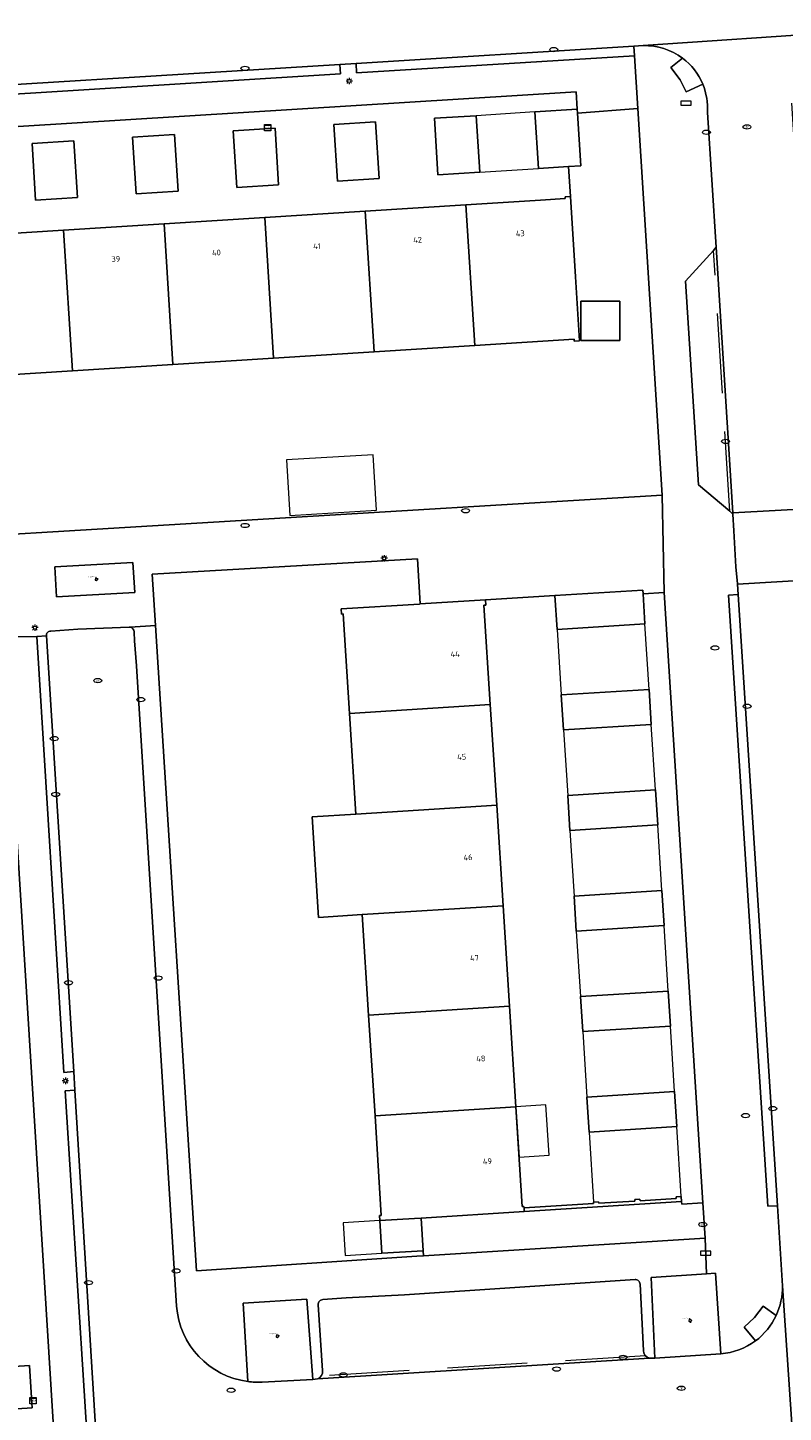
# Model space of a CAD drawing. Header units: metres. Extents: x 162098 to 162858, y 502351 to 503184.
# Tile 74 of 94: x 162274 to 162321, y 502969 to 503056. Entities that reach past the tile are written whole.
import ezdxf
from ezdxf.enums import TextEntityAlignment as Align

# ---------------------------------------------------------------- set-up
doc = ezdxf.new("R2010")
doc.units = ezdxf.units.M
doc.linetypes.add('RI-HWA-SO', pattern=[7.4, 5, -2.4])
for name, color, linetype, lineweight, true_color in [('B-PV-GR-BEPLANTING_CULTUUR_HEESTERS-GV', 7, 'Continuous', 13, 0x99cc00), ('B-PV-GR-BOOM-S', 7, 'Continuous', 13, 0x4c9900), ('B-PV-RI-HWA_GOOT_MOLGOOT-G', 150, 'RI-HWA-SO', 18, 0x007fff)]:
    doc.layers.add(name, color=color, linetype=linetype, lineweight=lineweight, true_color=true_color)
for name, color, linetype, lineweight in [('B-PV-IE-MEUBILAIR-S', 252, 'Continuous', 13), ('B-PV-IE-TERREINAFSCHEIDING_KUNSTMATIG_MUUR-GV', 252, 'Continuous', 13), ('B-PV-OG-BEBOUWING-GV', 7, 'Continuous', 18), ('B-PV-OG-BEBOUWING-T18', 7, 'Continuous', 18), ('B-PV-OG-BEBOUWING_LUIFEL-GV', 7, 'Continuous', 18), ('B-PV-OG-BEBOUWING_OVERBOUWING-GV', 7, 'Continuous', 18), ('B-PV-OG-TERREIN_ERF-GV', 252, 'Continuous', 13), ('B-PV-VH-OPENVERHARDING_BETONELEMENT-GV', 252, 'Continuous', 13), ('B-PV-VH-OPENVERHARDING_BETONSTRAATSTEEN-GV', 252, 'Continuous', 13), ('B-PV-VH-OPENVERHARDING_TEGEL-GV', 252, 'Continuous', 13)]:
    doc.layers.add(name, color=color, linetype=linetype, lineweight=lineweight)
doc.styles.add('NLCS-ISO', font='NLCS-ISO.ttf')
doc.styles.add('NLCS-ISO-M200-T18', font='NLCS-ISO.ttf', dxfattribs={"height": 1.8})

# ---------------------------------------------------------------- blocks, each defined once
blk = doc.blocks.new('SIE-MEUBILAIR_BORD_STRAATNAAM-SO')
blk.add_lwpolyline([(-1.625, -0.625), (1.625, -0.625), (1.625, 0.625), (-1.625, 0.625)], close=True)
blk = doc.blocks.new('SIE-MEUBILAIR_KAST_TELECOM-SO')
for points in [[(-1, 1), (1, 1), (1, 0.84), (-1, 0.84)], [(-1, 0.76), (1, 0.76), (1, -1), (-1, -1)]]:
    blk.add_lwpolyline(points, close=True)
at = {"style": 'NLCS-ISO'}
blk.add_text('tele', height=0.75, dxfattribs=at).set_placement((0, 0), align=Align.MIDDLE_CENTER)
blk = doc.blocks.new('SIE-MEUBILAIR_PAAL_LICHTMAST-SO')
for points in [[(-0.62, 0), (-1, 0)], [(-0.71, 0.71), (-0.44, 0.44)], [(0, 1), (0, 0.62)], [(0.44, 0.44), (0.71, 0.71)], [(1, 0), (0.62, 0)], [(-0.71, -0.71), (-0.44, -0.44)], [(0, -0.62), (0, -1)], [(0.44, -0.44), (0.71, -0.71)]]:
    blk.add_lwpolyline(points)
blk.add_circle((0, 0), 0.5)
blk = doc.blocks.new('SIE-MEUBILAIR_PUT_RIOOLPUT-SO')
blk.add_ellipse((0, 0), major_axis=(1.25, 0), ratio=0.54)
blk = doc.blocks.new('SIE-MEUBILAIR_PUT_DRAINAGEPUT-SO')
blk.add_ellipse((0, 0), major_axis=(1.25, 0), ratio=0.54)
at = {"style": 'NLCS-ISO'}
blk.add_text('dr', height=0.75, dxfattribs=at).set_placement((0.03, 0), align=Align.MIDDLE_CENTER)
blk = doc.blocks.new('SIE-MEUBILAIR_PUT_KOLK-SO')
blk.add_ellipse((0, 0), major_axis=(1.25, 0), ratio=0.54)
blk = doc.blocks.new('SIE-MEUBILAIR_PUT_BRANDKRAAN-SO')
blk.add_ellipse((0, 0), major_axis=(1.25, 0), ratio=0.54)
blk = doc.blocks.new('SIE-MEUBILAIR_PUT_WATERLEIDINGPUT-SO')
blk.add_ellipse((0, 0), major_axis=(1.25, 0), ratio=0.54)
at = {"style": 'NLCS-ISO'}
blk.add_text('wl', height=0.75, dxfattribs=at).set_placement((-0.14, 0), align=Align.MIDDLE_CENTER)
blk = doc.blocks.new('SGR-BOOM_GBKN-SO')
for centre, start, end in [((-0.25, -0.1), 67.1244, 157.1244), ((-0.1, 0.25), 157.1244, 247.1244), ((-0.1, 0.25), 337.1244, 157.1244), ((0.25, 0.1), 247.1244, 337.1244), ((-0.25, -0.1), 157.1244, 337.1244), ((0.1, -0.25), 157.1244, 337.1244), ((0.1, -0.25), 337.1244, 67.1244)]:
    blk.add_arc(centre, 0.188, start, end)
at = {"extrusion": (0, 0, -1)}
blk.add_arc((-0.25, 0.1), 0.188, 22.8756, 202.8756, dxfattribs=at)
at = {"style": 'NLCS-ISO'}
blk.add_attdef('SOORT', text='', height=0.35, dxfattribs=at).set_placement((0, 0.75), align=Align.MIDDLE_RIGHT)

msp = doc.modelspace()

# ---------------------------------------------------------------- linework, layer by layer
at = {"layer": 'B-PV-GR-BEPLANTING_CULTUUR_HEESTERS-GV'}
for points in [[(162275.632, 503021.92), (162275.735, 503020.054), (162280.634, 503020.324), (162280.517, 503022.187)], [(162314.822, 502982.236), (162304.987, 502981.618), (162298.534, 502981.212), (162298.663, 502979.167), (162298.683, 502978.847), (162316.297, 502979.95), (162316.139, 502982.16), (162314.832, 502982.077)], [(162316.948, 502977.762), (162316.385, 502977.723), (162312.909, 502977.486), (162313.158, 502972.451), (162317.268, 502972.722)]]:
    msp.add_lwpolyline(points, close=True, dxfattribs=at)
msp.add_lwpolyline([(162288.589, 502970.95), (162291.761, 502971.123), (162291.383, 502976.141), (162287.417, 502975.878), (162287.702, 502970.988)], dxfattribs=at)
msp.add_lwpolyline([(162287.702, 502970.988, 0.042811), (162288.589, 502970.95)], format="xyb", dxfattribs=at)
at = {"layer": 'B-PV-IE-TERREINAFSCHEIDING_KUNSTMATIG_MUUR-GV'}
msp.add_lwpolyline([(162304.974, 502981.838), (162304.987, 502981.618), (162314.822, 502982.236), (162314.802, 502982.555), (162314.483, 502982.535), (162314.489, 502982.436), (162312.223, 502982.293), (162312.217, 502982.393), (162311.898, 502982.373), (162311.904, 502982.273), (162309.638, 502982.131), (162309.632, 502982.229), (162309.313, 502982.209), (162309.319, 502982.111)], close=True, dxfattribs=at)
at = {"layer": 'B-PV-OG-BEBOUWING-GV'}
for points in [[(162305.653, 503050.358), (162305.876, 503046.825), (162307.754, 503046.943), (162308.521, 503046.991), (162308.313, 503050.287), (162308.298, 503050.524)], [(162295.694, 503049.733), (162293.078, 503049.569), (162293.301, 503046.037), (162295.917, 503046.201)], [(162301.981, 503050.127), (162299.366, 503049.963), (162299.589, 503046.431), (162302.204, 503046.595)], [(162283.119, 503048.945), (162280.502, 503048.781), (162280.725, 503045.249), (162283.341, 503045.413)], [(162289.106, 503049.323), (162286.79, 503049.175), (162287.013, 503045.643), (162289.629, 503045.807), (162289.406, 503049.339)], [(162276.83, 503048.55), (162274.215, 503048.386), (162274.438, 503044.854), (162277.053, 503045.018)], [(162301.331, 503044.555), (162295.043, 503044.158), (162295.597, 503035.359), (162301.885, 503035.755)], [(162301.331, 503044.555), (162301.885, 503035.755), (162308.103, 503036.147), (162308.11, 503036.037), (162308.439, 503036.058), (162308.187, 503040.05), (162307.871, 503045.079), (162307.541, 503045.058), (162307.548, 503044.948), (162306.001, 503044.85)], [(162288.756, 503043.761), (162282.468, 503043.364), (162283.022, 503034.566), (162289.31, 503034.963)], [(162295.043, 503044.158), (162288.756, 503043.761), (162289.31, 503034.963), (162295.597, 503035.359)], [(162276.18, 503042.967), (162269.893, 503042.57), (162270.447, 503033.773), (162276.735, 503034.17)], [(162282.468, 503043.364), (162276.18, 503042.967), (162276.735, 503034.17), (162283.022, 503034.566)], [(162308.528, 503036.073), (162310.969, 503036.081), (162310.962, 503038.537), (162308.52, 503038.53)], [(162312.395, 503020.467), (162306.906, 503020.124), (162307.04, 503018.014), (162312.529, 503018.363), (162312.41, 503020.233)], [(162298.482, 503019.599), (162298.433, 503019.596), (162293.532, 503019.291), (162293.552, 503018.972), (162293.662, 503018.979), (162294.057, 503012.752), (162302.862, 503013.311), (162302.466, 503019.527), (162302.576, 503019.534), (162302.556, 503019.853)], [(162307.3, 503013.913), (162307.438, 503011.726), (162312.928, 503012.075), (162312.789, 503014.262)], [(162303.262, 503007.023), (162302.862, 503013.311), (162294.057, 503012.752), (162294.456, 503006.464)], [(162307.699, 503007.625), (162307.838, 503005.439), (162313.327, 503005.788), (162313.188, 503007.974)], [(162303.662, 503000.736), (162303.262, 503007.023), (162294.456, 503006.464), (162291.716, 503006.29), (162292.116, 503000.003), (162294.856, 503000.177)], [(162313.587, 503001.687), (162308.098, 503001.338), (162308.237, 502999.152), (162313.726, 502999.501)], [(162304.062, 502994.449), (162303.662, 503000.736), (162294.856, 503000.177), (162295.255, 502993.89)], [(162308.498, 502995.051), (162308.637, 502992.864), (162314.125, 502993.213), (162313.986, 502995.4)], [(162304.462, 502988.161), (162304.062, 502994.449), (162295.255, 502993.89), (162295.654, 502987.602)], [(162308.896, 502988.763), (162309.035, 502986.577), (162314.524, 502986.926), (162314.385, 502989.112)], [(162304.974, 502981.838), (162304.968, 502981.937), (162304.858, 502981.93), (162304.462, 502988.161), (162295.654, 502987.602), (162296.049, 502981.376), (162295.939, 502981.369), (162295.959, 502981.05), (162298.123, 502981.186), (162298.534, 502981.212), (162304.987, 502981.618)], [(162298.534, 502981.212), (162298.123, 502981.186), (162295.959, 502981.05), (162296.088, 502979.005), (162298.663, 502979.167)], [(162274.054, 502971.987), (162270.521, 502971.762), (162270.69, 502969.117), (162274.223, 502969.342), (162274.204, 502969.638)]]:
    msp.add_lwpolyline(points, close=True, dxfattribs=at)
at = {"layer": 'B-PV-OG-BEBOUWING_LUIFEL-GV'}
for points in [[(162301.981, 503050.127), (162302.204, 503046.595), (162305.876, 503046.825), (162305.653, 503050.358)], [(162312.529, 503018.363), (162307.04, 503018.014), (162307.3, 503013.913), (162312.789, 503014.262)], [(162307.699, 503007.625), (162313.188, 503007.974), (162312.928, 503012.075), (162307.438, 503011.726)], [(162308.098, 503001.338), (162313.587, 503001.687), (162313.327, 503005.788), (162307.838, 503005.439)], [(162308.498, 502995.051), (162313.986, 502995.4), (162313.726, 502999.501), (162308.237, 502999.152)], [(162308.896, 502988.763), (162314.385, 502989.112), (162314.125, 502993.213), (162308.637, 502992.864)], [(162304.462, 502988.161), (162304.661, 502985.023), (162306.54, 502985.142), (162306.34, 502988.28)], [(162309.313, 502982.209), (162309.632, 502982.229), (162309.638, 502982.131), (162311.904, 502982.273), (162311.898, 502982.373), (162312.217, 502982.393), (162312.223, 502982.293), (162314.489, 502982.436), (162314.483, 502982.535), (162314.802, 502982.555), (162314.524, 502986.926), (162309.035, 502986.577)], [(162296.088, 502979.005), (162295.959, 502981.05), (162293.654, 502980.905), (162293.782, 502978.86)]]:
    msp.add_lwpolyline(points, close=True, dxfattribs=at)
at = {"layer": 'B-PV-OG-BEBOUWING_OVERBOUWING-GV'}
msp.add_lwpolyline([(162290.332, 503025.135), (162295.741, 503025.454), (162295.537, 503028.921), (162290.127, 503028.602)], close=True, dxfattribs=at)
at = {"layer": 'B-PV-OG-TERREIN_ERF-GV'}
for points in [[(162269.893, 503042.57), (162276.18, 503042.967), (162282.468, 503043.364), (162288.756, 503043.761), (162295.043, 503044.158), (162301.331, 503044.555), (162306.001, 503044.85), (162307.548, 503044.948), (162307.541, 503045.058), (162307.871, 503045.079), (162307.754, 503046.943), (162305.876, 503046.825), (162305.653, 503050.358), (162308.298, 503050.524), (162308.231, 503051.609), (162266.285, 503049.021)], [(162270.927, 502965.422), (162274.46, 502965.647), (162274.629, 502963.002), (162275.873, 502963.081), (162272.48, 503017.547)]]:
    msp.add_lwpolyline(points, dxfattribs=at)
for points in [[(162312.079, 503050.566), (162308.313, 503050.287), (162308.521, 503046.991), (162307.754, 503046.943), (162307.871, 503045.079), (162308.187, 503040.05), (162308.439, 503036.058), (162308.11, 503036.037), (162308.103, 503036.147), (162301.885, 503035.755), (162295.597, 503035.359), (162289.31, 503034.963), (162283.022, 503034.566), (162276.735, 503034.17), (162270.447, 503033.773), (162264.209, 503033.38), (162264.216, 503033.271), (162263.887, 503033.25), (162260.317, 503033.023), (162260.945, 503023.237), (162313.612, 503026.406)], [(162293.301, 503046.037), (162293.078, 503049.569), (162295.694, 503049.733), (162295.917, 503046.201)], [(162299.589, 503046.431), (162299.366, 503049.963), (162301.981, 503050.127), (162302.204, 503046.595)], [(162280.725, 503045.249), (162280.502, 503048.781), (162283.119, 503048.945), (162283.341, 503045.413)], [(162287.013, 503045.643), (162286.79, 503049.175), (162289.106, 503049.323), (162289.406, 503049.339), (162289.629, 503045.807)], [(162274.438, 503044.854), (162274.215, 503048.386), (162276.83, 503048.55), (162277.053, 503045.018)], [(162308.528, 503036.073), (162308.52, 503038.53), (162310.962, 503038.537), (162310.969, 503036.081)], [(162294.057, 503012.752), (162293.662, 503018.979), (162293.552, 503018.972), (162293.532, 503019.291), (162298.433, 503019.596), (162298.482, 503019.599), (162298.305, 503022.427), (162281.719, 503021.461), (162281.924, 503018.259), (162284.504, 502977.905), (162298.272, 502978.821), (162298.683, 502978.847), (162298.663, 502979.167), (162296.088, 502979.005), (162295.959, 502981.05), (162295.939, 502981.369), (162296.049, 502981.376), (162295.654, 502987.602), (162295.255, 502993.89), (162294.856, 503000.177), (162292.116, 503000.003), (162291.716, 503006.29), (162294.456, 503006.464)], [(162312.529, 503018.363), (162307.04, 503018.014), (162306.906, 503020.124), (162302.556, 503019.853), (162302.576, 503019.534), (162302.466, 503019.527), (162302.862, 503013.311), (162303.262, 503007.023), (162303.662, 503000.736), (162304.062, 502994.449), (162304.462, 502988.161), (162304.858, 502981.93), (162304.968, 502981.937), (162304.974, 502981.838), (162309.319, 502982.111), (162309.313, 502982.209), (162309.632, 502982.229), (162309.638, 502982.131), (162311.904, 502982.273), (162311.898, 502982.373), (162312.217, 502982.393), (162312.223, 502982.293), (162314.489, 502982.436), (162314.483, 502982.535), (162314.802, 502982.555), (162314.822, 502982.236), (162314.832, 502982.077), (162316.139, 502982.16), (162313.732, 503020.316), (162312.41, 503020.233)], [(162312.789, 503014.262), (162312.928, 503012.075), (162307.438, 503011.726), (162307.3, 503013.913)], [(162313.188, 503007.974), (162313.327, 503005.788), (162307.838, 503005.439), (162307.699, 503007.625)], [(162308.098, 503001.338), (162313.587, 503001.687), (162313.726, 502999.501), (162308.237, 502999.152)], [(162313.986, 502995.4), (162314.125, 502993.213), (162308.637, 502992.864), (162308.498, 502995.051)], [(162314.385, 502989.112), (162314.524, 502986.926), (162309.035, 502986.577), (162308.896, 502988.763)], [(162274.054, 502971.987), (162274.204, 502969.638), (162274.223, 502969.342), (162270.69, 502969.117), (162270.521, 502971.762)]]:
    msp.add_lwpolyline(points, close=True, dxfattribs=at)
at = {"layer": 'B-PV-RI-HWA_GOOT_MOLGOOT-G'}
for points in [[(162317.828, 503025.393), (162316.819, 503041.698)], [(162312.56, 502972.601), (162292.289, 502971.332)]]:
    msp.add_lwpolyline(points, dxfattribs=at)
at = {"layer": 'B-PV-VH-OPENVERHARDING_BETONELEMENT-GV'}
for points in [[(162294.479, 503053.398), (162294.501, 503052.807), (162311.874, 503053.859), (162311.836, 503054.466)], [(162262.352, 503051.402), (162262.386, 503050.804), (162293.5, 503052.735), (162293.463, 503053.33)], [(162320.808, 502981.971), (162318.357, 503020.183), (162317.754, 503020.143), (162320.211, 502981.948)], [(162275.107, 503017.602), (162274.513, 503017.572), (162276.205, 502990.315), (162276.821, 502990.363)], [(162276.292, 502989.154), (162277.857, 502964.148), (162281.857, 502964.387), (162281.83, 502964.986), (162278.394, 502964.753), (162276.877, 502989.207)]]:
    msp.add_lwpolyline(points, close=True, dxfattribs=at)
for points in [[(162314.874, 503053.724), (162314.15, 503053.134), (162314.732, 503052.364), (162315.117, 503051.627), (162316.143, 503052.089)], [(162320.73, 502975.11), (162319.921, 502975.71), (162319.378, 502974.988), (162318.727, 502974.386), (162319.436, 502973.529)]]:
    msp.add_lwpolyline(points, dxfattribs=at)
for points in [[(162316.143, 503052.089, 0.134248), (162314.874, 503053.724)], [(162319.436, 502973.529, 0.12553), (162320.73, 502975.11)]]:
    msp.add_lwpolyline(points, format="xyb", dxfattribs=at)
at = {"layer": 'B-PV-VH-OPENVERHARDING_BETONSTRAATSTEEN-GV'}
for points in [[(162259.338, 503051.214), (162262.352, 503051.402), (162293.463, 503053.33), (162294.479, 503053.398), (162311.836, 503054.466), (162312.419, 503054.507), (162324.742, 503055.356), (162325.496, 503055.362), (162326.451, 503055.439), (162341.975, 503056.372), (162342.69, 503056.409), (162373.411, 503058.324)], [(162325.496, 503055.362), (162324.742, 503055.356), (162312.419, 503054.507)], [(162316.433, 503050.334), (162316.972, 503041.9), (162318.028, 503025.293), (162323.313, 503025.599), (162321.722, 503050.904)], [(162326.456, 502976.934), (162326.002, 502983.923), (162324.82, 503002.566), (162324.792, 503003.087), (162323.619, 503021.054), (162323.598, 503021.146), (162318.314, 503020.84), (162318.357, 503020.183), (162320.808, 502981.971), (162321.125, 502976.971), (162321.997, 502964.003), (162322.001, 502963.812), (162322.3, 502959.249), (162323.534, 502940.983), (162323.66, 502939.185), (162323.902, 502935.786)], [(162275.107, 503017.602), (162276.821, 502990.363), (162276.877, 502989.207), (162278.394, 502964.753), (162281.83, 502964.986), (162283.816, 502965.117), (162307.181, 502966.583), (162309.155, 502966.693), (162313.831, 502967.004), (162316.8, 502967.181), (162317.817, 502967.254)], [(162280.277, 503018.148), (162277.077, 503018.029), (162275.381, 503017.905)], [(162283.245, 502975.709), (162280.738, 503015.728), (162280.619, 503017.3), (162280.592, 503017.834), (162280.59, 503017.861)], [(162311.911, 502977.361), (162297.504, 502976.418), (162293.85, 502976.227), (162292.388, 502976.108)], [(162312.444, 502972.934), (162312.226, 502977.081)], [(162322.001, 502963.812), (162321.997, 502964.003), (162321.125, 502976.971)], [(162292.096, 502975.791), (162292.366, 502971.679)], [(162317.268, 502972.722), (162313.158, 502972.451), (162312.814, 502972.444), (162292.057, 502971.149), (162291.761, 502971.123), (162288.589, 502970.95)], [(162292.057, 502971.149), (162312.814, 502972.444)]]:
    msp.add_lwpolyline(points, dxfattribs=at)
for points in [[(162312.419, 503054.507, -0.169118), (162314.874, 503053.724)], [(162314.874, 503053.724, -0.134248), (162316.143, 503052.089)], [(162316.143, 503052.089, -0.115065), (162316.433, 503050.334)], [(162275.381, 503017.905, 0.435042), (162275.107, 503017.602)], [(162280.348, 503018.142, 0.057125), (162280.277, 503018.148)], [(162280.59, 503017.861, 0.342207), (162280.348, 503018.142)], [(162312.226, 502977.081, 0.414978), (162311.911, 502977.361)], [(162321.125, 502976.971, -0.11546), (162320.73, 502975.11)], [(162292.388, 502976.108, 0.415477), (162292.096, 502975.791)], [(162287.702, 502970.988, -0.356069), (162283.245, 502975.709)], [(162320.73, 502975.11, -0.12553), (162319.436, 502973.529)], [(162319.436, 502973.529, -0.141564), (162317.268, 502972.722)], [(162312.814, 502972.444, -0.353741), (162312.444, 502972.934)], [(162288.589, 502970.95, -0.042811), (162287.702, 502970.988)], [(162292.366, 502971.679, -0.356447), (162292.057, 502971.149)]]:
    msp.add_lwpolyline(points, format="xyb", dxfattribs=at)
for points in [[(162315.069, 503039.789), (162315.888, 503027.057), (162317.828, 503025.393), (162318.032, 503025.224), (162318.028, 503025.293), (162316.972, 503041.9), (162316.819, 503041.698)], [(162323.598, 503021.146), (162323.313, 503025.599), (162318.028, 503025.293), (162318.032, 503025.224), (162318.097, 503024.165), (162318.222, 503021.914), (162318.313, 503020.858), (162318.314, 503020.84)]]:
    msp.add_lwpolyline(points, close=True, dxfattribs=at)
at = {"layer": 'B-PV-VH-OPENVERHARDING_TEGEL-GV'}
for points in [[(162255.39, 503073.244), (162256.755, 503050.653), (162247.437, 503050.082), (162247.947, 503047.904), (162256.864, 503048.438), (162260.443, 503048.664), (162266.285, 503049.021), (162308.231, 503051.609), (162308.298, 503050.524), (162308.313, 503050.287), (162312.079, 503050.566), (162311.874, 503053.859), (162294.501, 503052.807), (162294.479, 503053.398), (162293.463, 503053.33), (162293.5, 503052.735), (162262.386, 503050.804), (162262.352, 503051.402), (162259.338, 503051.214)], [(162312.419, 503054.507), (162311.836, 503054.466), (162311.874, 503053.859), (162312.079, 503050.566), (162313.612, 503026.406), (162313.732, 503020.316), (162316.139, 502982.16), (162316.297, 502979.95), (162316.385, 502977.723), (162316.948, 502977.762), (162317.268, 502972.722)], [(162316.143, 503052.089), (162315.117, 503051.627), (162314.732, 503052.364), (162314.15, 503053.134), (162314.874, 503053.724)], [(162317.754, 503020.143), (162318.357, 503020.183), (162318.314, 503020.84), (162318.313, 503020.858), (162318.222, 503021.914), (162318.097, 503024.165), (162318.032, 503025.224), (162317.828, 503025.393), (162315.888, 503027.057), (162315.069, 503039.789), (162316.819, 503041.698), (162316.972, 503041.9), (162316.433, 503050.334)], [(162313.612, 503026.406), (162260.945, 503023.237), (162260.317, 503033.023), (162259.623, 503043.844), (162259.618, 503043.921), (162260.736, 503043.991), (162260.511, 503047.584), (162260.443, 503048.664), (162256.864, 503048.438), (162258.608, 503018.743), (162245.784, 503017.994), (162245.842, 503015.843), (162257.129, 503016.565), (162257.121, 503016.714), (162265.774, 503017.196), (162265.779, 503017.118), (162272.48, 503017.547), (162274.513, 503017.572), (162275.107, 503017.602)], [(162280.348, 503018.142), (162281.924, 503018.259), (162281.719, 503021.461), (162298.305, 503022.427), (162298.482, 503019.599), (162302.556, 503019.853), (162306.906, 503020.124), (162312.395, 503020.467), (162312.41, 503020.233), (162313.732, 503020.316), (162313.612, 503026.406)], [(162321.125, 502976.971), (162320.808, 502981.971), (162320.211, 502981.948), (162317.754, 503020.143)], [(162275.381, 503017.905), (162277.077, 503018.029), (162280.277, 503018.148)], [(162281.924, 503018.259), (162280.348, 503018.142)], [(162280.59, 503017.861), (162280.592, 503017.834), (162280.619, 503017.3), (162280.738, 503015.728), (162283.245, 502975.709)], [(162312.814, 502972.444), (162313.158, 502972.451), (162312.909, 502977.486), (162316.385, 502977.723), (162316.297, 502979.95), (162298.683, 502978.847), (162298.272, 502978.821), (162284.504, 502977.905), (162281.924, 503018.259)], [(162274.513, 503017.572), (162272.48, 503017.547), (162275.873, 502963.081), (162276.753, 502962.065), (162315.697, 502964.484), (162315.74, 502963.356), (162318.155, 502963.511), (162318.235, 502962.265), (162318.249, 502962.266), (162319.256, 502962.329), (162319.031, 502967.213)], [(162317.817, 502967.254), (162316.8, 502967.181), (162313.831, 502967.004), (162313.85, 502966.404), (162309.217, 502966.109), (162309.155, 502966.693), (162307.181, 502966.583), (162307.209, 502965.987), (162283.884, 502964.525), (162283.816, 502965.117), (162281.83, 502964.986), (162281.857, 502964.387), (162277.857, 502964.148), (162276.292, 502989.154), (162276.877, 502989.207), (162276.821, 502990.363), (162276.205, 502990.315), (162274.513, 503017.572)], [(162292.388, 502976.108), (162293.85, 502976.227), (162297.504, 502976.418), (162311.911, 502977.361)], [(162312.226, 502977.081), (162312.444, 502972.934)], [(162287.702, 502970.988), (162287.417, 502975.878), (162291.383, 502976.141), (162291.761, 502971.123), (162292.057, 502971.149)], [(162292.366, 502971.679), (162292.096, 502975.791)], [(162319.436, 502973.529), (162318.727, 502974.386), (162319.378, 502974.988), (162319.921, 502975.71), (162320.73, 502975.11)]]:
    msp.add_lwpolyline(points, dxfattribs=at)
for points in [[(162314.874, 503053.724, 0.169118), (162312.419, 503054.507)], [(162316.433, 503050.334, 0.115065), (162316.143, 503052.089)], [(162275.107, 503017.602, -0.435042), (162275.381, 503017.905)], [(162280.277, 503018.148, -0.057125), (162280.348, 503018.142)], [(162280.348, 503018.142, -0.342207), (162280.59, 503017.861)], [(162311.911, 502977.361, -0.414978), (162312.226, 502977.081)], [(162320.73, 502975.11, 0.11546), (162321.125, 502976.971)], [(162292.096, 502975.791, -0.415477), (162292.388, 502976.108)], [(162283.245, 502975.709, 0.356069), (162287.702, 502970.988)], [(162317.268, 502972.722, 0.141564), (162319.436, 502973.529)], [(162312.444, 502972.934, 0.353741), (162312.814, 502972.444)], [(162292.057, 502971.149, 0.356447), (162292.366, 502971.679)]]:
    msp.add_lwpolyline(points, format="xyb", dxfattribs=at)
msp.add_lwpolyline([(162280.634, 503020.324), (162275.735, 503020.054), (162275.632, 503021.92), (162280.517, 503022.187)], close=True, dxfattribs=at)

# ---------------------------------------------------------------- block references
at = {"layer": 'B-PV-GR-BOOM-S', "xscale": 0.2, "yscale": 0.2, "zscale": 0.2}
for p in [(162278.233, 503021.145), (162315.356, 502974.794), (162289.55, 502973.827)]:
    msp.add_blockref('SGR-BOOM_GBKN-SO', p, dxfattribs=at).add_auto_attribs({'SOORT': '****%%c***m'})
at = {"layer": 'B-PV-IE-MEUBILAIR-S', "xscale": 0.2, "yscale": 0.2, "zscale": 0.2}
for name, p in [('SIE-MEUBILAIR_PUT_KOLK-SO', (162306.827, 503054.259)), ('SIE-MEUBILAIR_PUT_KOLK-SO', (162287.525, 503053.079)), ('SIE-MEUBILAIR_PAAL_LICHTMAST-SO', (162294.044, 503052.293)), ('SIE-MEUBILAIR_BORD_STRAATNAAM-SO', (162315.091, 503050.918)), ('SIE-MEUBILAIR_KAST_TELECOM-SO', (162288.943, 503049.375)), ('SIE-MEUBILAIR_PUT_KOLK-SO', (162316.374, 503049.087)), ('SIE-MEUBILAIR_PUT_DRAINAGEPUT-SO', (162318.906, 503049.421)), ('SIE-MEUBILAIR_PUT_KOLK-SO', (162317.57, 503029.759)), ('SIE-MEUBILAIR_PUT_KOLK-SO', (162301.318, 503025.427)), ('SIE-MEUBILAIR_PUT_KOLK-SO', (162287.529, 503024.506)), ('SIE-MEUBILAIR_PAAL_LICHTMAST-SO', (162296.227, 503022.459)), ('SIE-MEUBILAIR_PAAL_LICHTMAST-SO', (162274.391, 503018.122)), ('SIE-MEUBILAIR_PUT_BRANDKRAAN-SO', (162316.908, 503016.848)), ('SIE-MEUBILAIR_PUT_DRAINAGEPUT-SO', (162278.322, 503014.806)), ('SIE-MEUBILAIR_PUT_KOLK-SO', (162281.006, 503013.622)), ('SIE-MEUBILAIR_PUT_KOLK-SO', (162318.914, 503013.203)), ('SIE-MEUBILAIR_PUT_KOLK-SO', (162275.6, 503011.18)), ('SIE-MEUBILAIR_PUT_BRANDKRAAN-SO', (162275.689, 503007.693)), ('SIE-MEUBILAIR_PUT_KOLK-SO', (162276.493, 502995.917)), ('SIE-MEUBILAIR_PUT_KOLK-SO', (162282.101, 502996.214)), ('SIE-MEUBILAIR_PAAL_LICHTMAST-SO', (162276.3, 502989.788)), ('SIE-MEUBILAIR_PUT_KOLK-SO', (162320.517, 502988.056)), ('SIE-MEUBILAIR_PUT_BRANDKRAAN-SO', (162318.819, 502987.616)), ('SIE-MEUBILAIR_PUT_WATERLEIDINGPUT-SO', (162316.145, 502980.805)), ('SIE-MEUBILAIR_BORD_STRAATNAAM-SO', (162316.319, 502979.014)), ('SIE-MEUBILAIR_PUT_KOLK-SO', (162283.226, 502977.9)), ('SIE-MEUBILAIR_PUT_KOLK-SO', (162277.743, 502977.169)), ('SIE-MEUBILAIR_PUT_KOLK-SO', (162311.16, 502972.496)), ('SIE-MEUBILAIR_PUT_RIOOLPUT-SO', (162307.007, 502971.766)), ('SIE-MEUBILAIR_PUT_KOLK-SO', (162293.667, 502971.398)), ('SIE-MEUBILAIR_KAST_TELECOM-SO', (162274.279, 502969.798)), ('SIE-MEUBILAIR_PUT_RIOOLPUT-SO', (162286.659, 502970.441)), ('SIE-MEUBILAIR_PUT_DRAINAGEPUT-SO', (162314.802, 502970.571))]:
    msp.add_blockref(name, p, dxfattribs=at)

# ---------------------------------------------------------------- texts
at = {"layer": 'B-PV-OG-BEBOUWING-T18', "style": 'NLCS-ISO-M200-T18'}
for s, p in [('43', (162304.733, 503042.765)), ('41', (162292.025, 503041.963)), ('42', (162298.312, 503042.36)), ('39', (162279.449, 503041.17)), ('40', (162285.737, 503041.566)), ('44', (162300.66, 503016.459)), ('45', (162301.069, 503010.041)), ('46', (162301.469, 503003.754)), ('47', (162301.869, 502997.467)), ('48', (162302.268, 502991.179)), ('49', (162302.677, 502984.758))]:
    msp.add_text(s, height=0.36, rotation=3.5, dxfattribs=at).set_placement(p, align=Align.MIDDLE)

doc.saveas('drawing.dxf')
